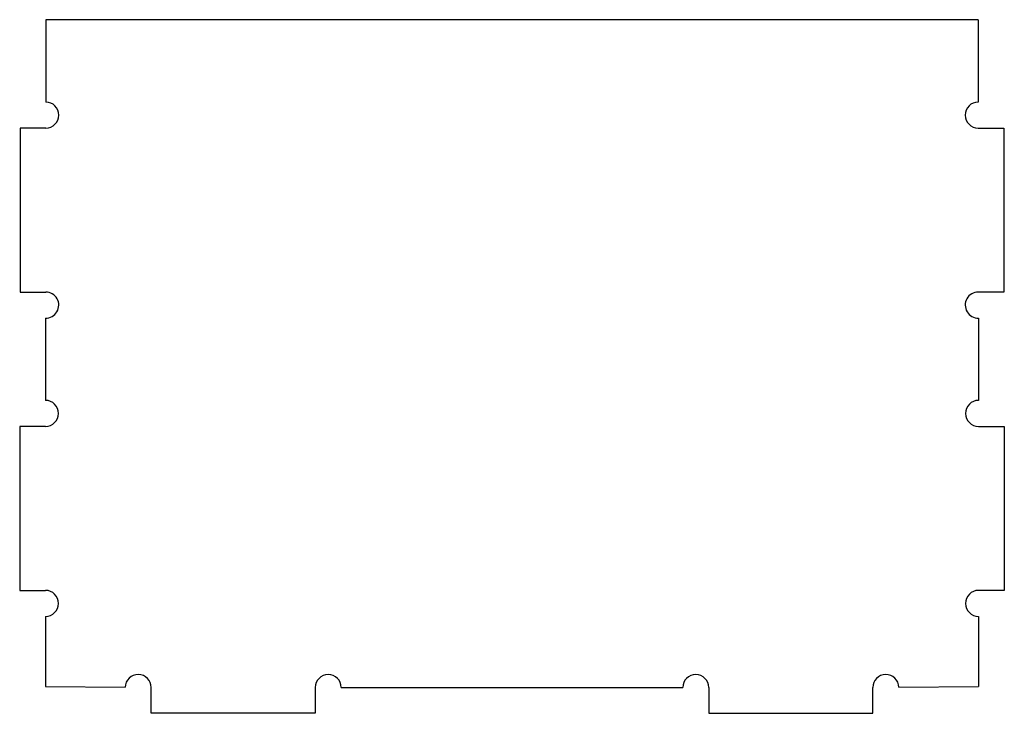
# Model space of a CAD drawing. Extents: x -73.9 to -13.9, y -1.6 to 40.7.
import ezdxf

# ---------------------------------------------------------------- set-up
doc = ezdxf.new("R2010")
doc.units = 0
doc.header["$MEASUREMENT"] = 0
doc.layers.add('VISIBLE', color=7, linetype='CONTINUOUS')

msp = doc.modelspace()

# ---------------------------------------------------------------- linework, layer by layer
at = {"layer": 'VISIBLE'}
for p, q in [((-15.449, 40.661), (-72.309, 40.661)), ((-72.309, 40.661), (-72.309, 35.637)), ((-15.449, 40.661), (-15.449, 35.637)), ((-72.309, 34.049), (-73.879, 34.049)), ((-73.879, 34.049), (-73.879, 24.049)), ((-15.449, 34.049), (-13.879, 34.049)), ((-13.879, 34.049), (-13.879, 24.049)), ((-73.879, 24.049), (-72.309, 24.049)), ((-13.879, 24.049), (-15.449, 24.049)), ((-72.328, 22.462), (-72.328, 17.443)), ((-15.429, 22.462), (-15.429, 17.443)), ((-72.328, 15.855), (-73.898, 15.855)), ((-73.898, 15.855), (-73.898, 5.855)), ((-15.429, 15.855), (-13.859, 15.855)), ((-13.859, 15.855), (-13.859, 5.855)), ((-73.898, 5.855), (-72.328, 5.855)), ((-13.859, 5.855), (-15.429, 5.855)), ((-72.328, 4.267), (-72.328, 0)), ((-15.429, 4.267), (-15.429, 0)), ((-72.328, 0), (-67.467, -0.054)), ((-20.291, -0.054), (-15.429, 0)), ((-65.879, -1.642), (-65.879, -0.072)), ((-55.879, -0.072), (-55.879, -1.642)), ((-54.291, -0.072), (-33.467, -0.072)), ((-31.879, -0.072), (-31.879, -1.642)), ((-21.879, -1.642), (-21.879, -0.072)), ((-55.879, -1.642), (-65.879, -1.642)), ((-31.879, -1.642), (-21.879, -1.642))]:
    msp.add_line(p, q, dxfattribs=at)
for centre, start, end in [((-72.309, 34.843), 270, 90), ((-15.449, 34.843), 90, 270), ((-72.309, 23.255), 268.61091, 90), ((-15.449, 23.255), 90, 271.38909), ((-72.328, 16.649), 270, 90), ((-15.429, 16.649), 90, 270), ((-72.328, 5.061), 270, 90), ((-15.429, 5.061), 90, 270), ((-66.673, -0.072), 0, 178.72106), ((-55.085, -0.072), 0, 180), ((-32.673, -0.072), 0, 180), ((-21.085, -0.072), 1.27894, 180)]:
    msp.add_arc(centre, 0.794, start, end, dxfattribs=at)

doc.saveas('drawing.dxf')
